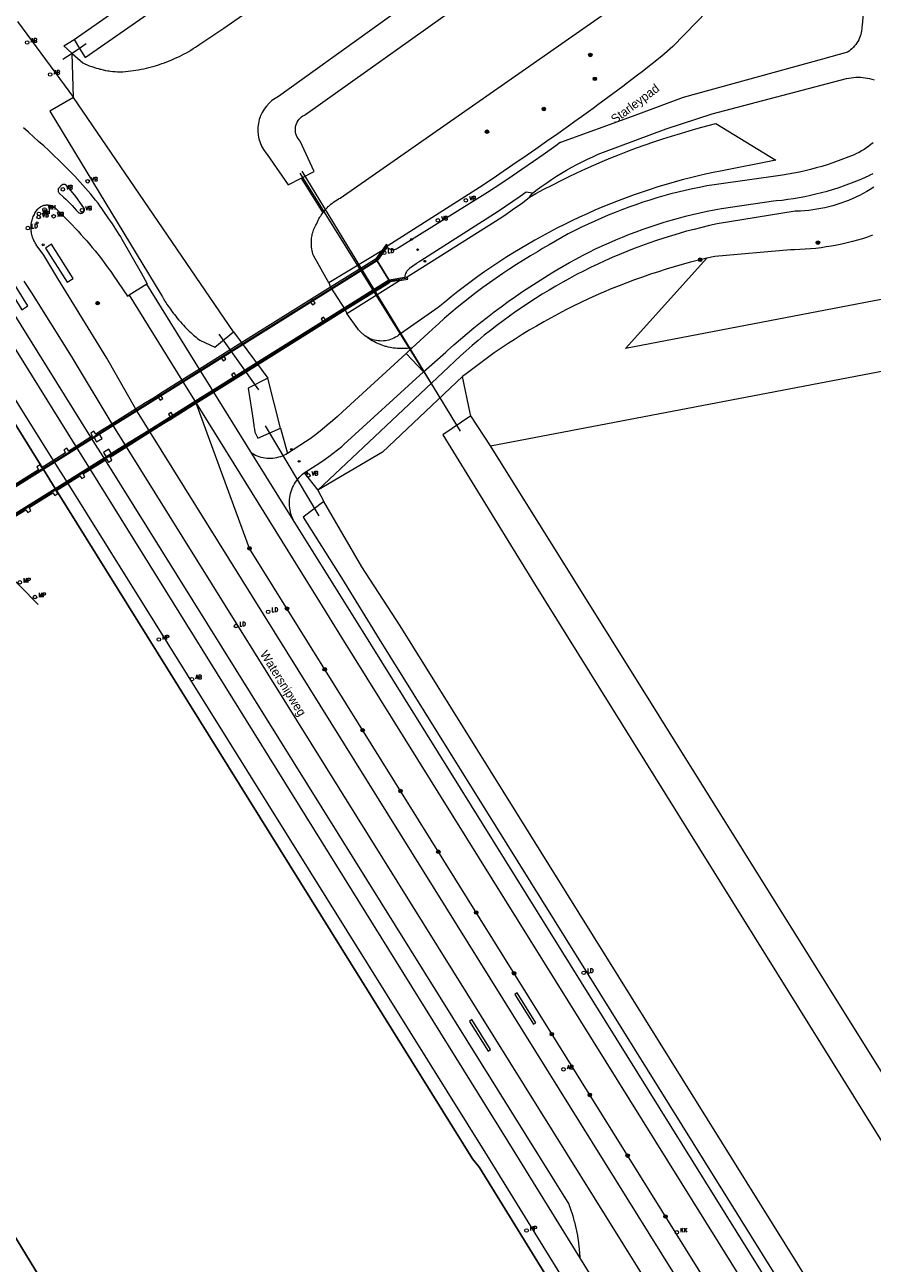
# Model space of a CAD drawing. Header units: metres. Extents: x 138165 to 154469, y 480134 to 494189.
# Tile 215 of 256: x 147337 to 147457, y 485111 to 485287. Entities that reach past the tile are written whole.
import ezdxf

# ---------------------------------------------------------------- set-up
doc = ezdxf.new("R2010")
doc.units = ezdxf.units.M
doc.header["$LTSCALE"] = 0.001
doc.header["$MEASUREMENT"] = 0
for name, color, linetype, lineweight in [('TOP-L-duiker', 7, 'Continuous', 0), ('TOP-L-terrein schutting raster hek leuning', 7, 'Continuous', 0), ('TOP-L-topo objecten punt', 7, 'Continuous', 0), ('TOP-L-topo objecten vlak', 7, 'Continuous', 0), ('TOP-L-water beschoeiing', 7, 'Continuous', 0), ('TOP-L-water remmingwerk', 7, 'Continuous', 0), ('TOP-T-topo huisnummering naamgeving', 7, 'Continuous', 0)]:
    doc.layers.add(name, color=color, linetype=linetype, lineweight=lineweight)
doc.styles.add('Style-INTL_ISO', font='INTL_ISO.shx')
doc.styles.add('Style-STANDARD', font='STANDARD.shx')

# ---------------------------------------------------------------- blocks, each defined once
blk = doc.blocks.new('24')
at = {"layer": 'TOP-L-topo objecten punt', "color": 7, "linetype": 'Continuous', "lineweight": 0}
for radius in [0.025, 0.0182, 0.0115, 0.005]:
    blk.add_circle((0, 0), radius, dxfattribs=at)
blk = doc.blocks.new('121')
at = {"layer": 'TOP-L-topo objecten punt', "color": 7, "linetype": 'Continuous', "lineweight": 0}
blk.add_circle((0, 0), 0.025, dxfattribs=at)
at = {"layer": 'TOP-L-topo objecten punt', "color": 7, "linetype": 'Continuous', "lineweight": 0, "style": 'Style-STANDARD'}
blk.add_text('LD', height=0.06, dxfattribs=at).set_placement((0.0483, 0))
blk = doc.blocks.new('10')
at = {"layer": 'TOP-L-topo objecten punt', "linetype": 'Continuous', "lineweight": 0}
blk.add_circle((0, 0), 0.0125, dxfattribs=at)
blk = doc.blocks.new('17')
at = {"layer": 'TOP-L-topo objecten punt', "color": 7, "linetype": 'Continuous', "lineweight": 0}
blk.add_circle((0, 0), 0.025, dxfattribs=at)
at = {"layer": 'TOP-L-topo objecten punt', "color": 7, "linetype": 'Continuous', "lineweight": 0, "style": 'Style-STANDARD'}
blk.add_text('HP', height=0.06, dxfattribs=at).set_placement((0.0483, 0))
blk = doc.blocks.new('119')
at = {"layer": 'TOP-L-topo objecten punt', "color": 7, "linetype": 'Continuous', "lineweight": 0}
blk.add_circle((0, 0), 0.025, dxfattribs=at)
at = {"layer": 'TOP-L-topo objecten punt', "color": 7, "linetype": 'Continuous', "lineweight": 0, "style": 'Style-STANDARD'}
blk.add_text('KK', height=0.06, dxfattribs=at).set_placement((0.0483, 0))
blk = doc.blocks.new('14')
at = {"layer": 'TOP-L-topo objecten punt', "color": 7, "linetype": 'Continuous', "lineweight": 0}
blk.add_circle((0, 0), 0.025, dxfattribs=at)
at = {"layer": 'TOP-L-topo objecten punt', "color": 7, "linetype": 'Continuous', "lineweight": 0, "style": 'Style-STANDARD'}
blk.add_text('VB', height=0.06, dxfattribs=at).set_placement((0.0483, 0))
blk = doc.blocks.new('302')
at = {"layer": 'TOP-L-topo objecten punt', "color": 7, "linetype": 'Continuous', "lineweight": 0}
blk.add_circle((0, 0), 0.025, dxfattribs=at)
at = {"layer": 'TOP-L-topo objecten punt', "color": 7, "linetype": 'Continuous', "lineweight": 0, "style": 'Style-STANDARD'}
blk.add_text('WH', height=0.06, dxfattribs=at).set_placement((0.0483, 0))
blk = doc.blocks.new('175')
at = {"layer": 'TOP-L-topo objecten punt', "color": 7, "linetype": 'Continuous', "lineweight": 0}
blk.add_circle((0, 0), 0.025, dxfattribs=at)
at = {"layer": 'TOP-L-topo objecten punt', "color": 7, "linetype": 'Continuous', "lineweight": 0, "style": 'Style-STANDARD'}
blk.add_text('SB', height=0.06, dxfattribs=at).set_placement((0.0483, 0))
blk = doc.blocks.new('11')
at = {"layer": 'TOP-L-topo objecten punt', "color": 7, "linetype": 'Continuous', "lineweight": 0}
blk.add_circle((0, 0), 0.025, dxfattribs=at)
at = {"layer": 'TOP-L-topo objecten punt', "color": 7, "linetype": 'Continuous', "lineweight": 0, "style": 'Style-STANDARD'}
blk.add_text('AB', height=0.06, dxfattribs=at).set_placement((0.0483, 0))
blk = doc.blocks.new('12')
at = {"layer": 'TOP-L-topo objecten punt', "color": 7, "linetype": 'Continuous', "lineweight": 0}
blk.add_circle((0, 0), 0.025, dxfattribs=at)
at = {"layer": 'TOP-L-topo objecten punt', "color": 7, "linetype": 'Continuous', "lineweight": 0, "style": 'Style-STANDARD'}
blk.add_text('MP', height=0.06, dxfattribs=at).set_placement((0.0483, 0))

msp = doc.modelspace()

# ---------------------------------------------------------------- linework, layer by layer
at = {"layer": 'TOP-L-duiker', "flags": 128}
for points in [[(147376.09, 485265.69), (147395.12, 485235.19)], [(147398.85, 485229.14), (147376.42, 485265.98)], [(147370.29, 485234.99), (147364.64, 485242.89)], [(147371.17, 485229.87), (147378.76, 485217.12)]]:
    msp.add_lwpolyline(points, dxfattribs=at)
at = {"layer": 'TOP-L-terrein schutting raster hek leuning', "flags": 128}
for points in [[(147345.79, 485284.02), (147344.86, 485283.39), (147343.81, 485282.69), (147342.5, 485281.8)], [(147339.66, 485223.83), (147387.01, 485253.42), (147388.46, 485255.49)], [(147341.51, 485220.85), (147388.86, 485250.46), (147391.39, 485250.85)], [(147339.66, 485223.83), (147250.53, 485168.11), (147248.01, 485167.69)], [(147250.89, 485163.04), (147252.4, 485165.13), (147319.79, 485207.27), (147341.51, 485220.85)]]:
    msp.add_lwpolyline(points, dxfattribs=at)
at = {"layer": 'TOP-L-topo objecten vlak', "flags": 128}
for points in [[(146989.42, 485783.69), (147002.73, 485768.09), (147092.74, 485623.66), (147250.98, 485369.4), (147341.14, 485224.96), (147343.18, 485221.71), (147402.66, 485126.42), (147522.7, 484931.58)], [(146987.81, 485782.74), (147001.15, 485767.26), (147091.51, 485622.98), (147249.65, 485368.41), (147281.43, 485317.36), (147292.03, 485300.34), (147315.8, 485262.16), (147322.87, 485250.8), (147339.57, 485223.97), (147339.66, 485223.83), (147339.74, 485223.7), (147341.42, 485221.01), (147341.51, 485220.85), (147341.6, 485220.72), (147400.58, 485125.98), (147401.57, 485124.74), (147478.45, 485000), (147521.23, 484930.59)], [(147415.8, 485111.98), (147405.63, 485128.44), (147346.41, 485223.72), (147344.38, 485226.98), (147254.57, 485371.47), (147213.83, 485436.86)], [(147503.11, 485366.11), (147500.75, 485368.27), (147373.08, 485276.57), (147372.6, 485276.31), (147372.14, 485275.99), (147371.73, 485275.63), (147371.36, 485275.22), (147371.03, 485274.78), (147370.74, 485274.31), (147370.51, 485273.81), (147370.33, 485273.29), (147370.21, 485272.76), (147370.14, 485272.21), (147370.14, 485271.66), (147370.19, 485271.11), (147370.29, 485270.57), (147370.45, 485270.04), (147370.67, 485269.54), (147370.94, 485269.06), (147371.26, 485268.61), (147371.47, 485268.35), (147374.41, 485264.04), (147376.26, 485264.98)], [(147376.26, 485264.98), (147378.11, 485265.92), (147376.14, 485270.23), (147375.98, 485270.41), (147375.84, 485270.61), (147375.71, 485270.82), (147375.62, 485271.04), (147375.54, 485271.27), (147375.49, 485271.51), (147375.46, 485271.75), (147375.46, 485272), (147375.49, 485272.24), (147375.54, 485272.48), (147375.61, 485272.71), (147375.71, 485272.93), (147375.83, 485273.15), (147375.98, 485273.34), (147376.14, 485273.52), (147376.32, 485273.69), (147376.52, 485273.83), (147376.73, 485273.95), (147376.91, 485274.04), (147503.32, 485363.98)], [(147343.81, 485282.69), (147345.31, 485281.34), (147345.63, 485281.19), (147345.94, 485281.06), (147346.24, 485280.94), (147346.58, 485280.81), (147346.89, 485280.71), (147347.21, 485280.61), (147347.53, 485280.52), (147347.72, 485280.47), (147347.88, 485280.43), (147348.2, 485280.35), (147348.39, 485280.31), (147348.55, 485280.28), (147348.88, 485280.22), (147349.04, 485280.2), (147349.24, 485280.17), (147349.56, 485280.13), (147349.89, 485280.1), (147350.25, 485280.07), (147350.58, 485280.05), (147350.99, 485280.08), (147351.36, 485280.11), (147351.74, 485280.15), (147352.11, 485280.19), (147352.49, 485280.24), (147352.86, 485280.3), (147353.23, 485280.36), (147353.6, 485280.43), (147353.97, 485280.51), (147354.33, 485280.59), (147354.7, 485280.68), (147355.06, 485280.77), (147355.42, 485280.88), (147355.79, 485280.98), (147356.18, 485281.11), (147356.54, 485281.23), (147356.89, 485281.36), (147357.24, 485281.49), (147357.59, 485281.63), (147357.94, 485281.77), (147358.32, 485281.94), (147358.67, 485282.1), (147359.01, 485282.26), (147359.34, 485282.43), (147359.67, 485282.6), (147360, 485282.78), (147360.33, 485282.97), (147360.65, 485283.16), (147360.97, 485283.36), (147361.29, 485283.56), (147361.6, 485283.77), (147361.91, 485283.98), (147365.3, 485286.26), (147408.42, 485316.33)], [(147379.35, 485260.09), (147379.39, 485260.15), (147379.47, 485260.25), (147379.55, 485260.34), (147379.62, 485260.43), (147379.78, 485260.62), (147379.95, 485260.79), (147380.12, 485260.96), (147380.21, 485261.05), (147380.3, 485261.13), (147380.48, 485261.29), (147380.67, 485261.44), (147380.76, 485261.52), (147380.86, 485261.59), (147381.06, 485261.73), (147381.16, 485261.79), (147381.36, 485261.93), (147381.57, 485262.05), (147381.67, 485262.11), (147381.79, 485262.17), (147426.37, 485293.31), (147449.89, 485314.34)], [(147445.21, 485300.45), (147428.98, 485283.67), (147427.39, 485282.27), (147426.02, 485281.19), (147424.64, 485280.12), (147423.94, 485279.58), (147422.55, 485278.52), (147421.86, 485277.99), (147421.16, 485277.46), (147419.76, 485276.41), (147418.35, 485275.37), (147417.65, 485274.85), (147416.01, 485273.67), (147415.09, 485273.02), (147414.17, 485272.37), (147412.32, 485271.06), (147411.39, 485270.41), (147409.54, 485269.12), (147407.68, 485267.84), (147406.75, 485267.2), (147405.82, 485266.56), (147404.89, 485265.92), (147403.95, 485265.29), (147402.08, 485264.02), (147388.55, 485255.4)], [(147344.08, 485284.65), (147363.49, 485298.21)], [(147344.08, 485284.65), (147344.86, 485283.39), (147345.66, 485282.1), (147365.51, 485295.96)], [(147456.12, 485290.85), (147455.79, 485286.62), (147455.78, 485286.43), (147455.76, 485286.16), (147455.72, 485285.9), (147455.67, 485285.64), (147455.61, 485285.38), (147455.52, 485285.12), (147455.42, 485284.87), (147455.31, 485284.63), (147455.18, 485284.39), (147455.04, 485284.16), (147454.89, 485283.95), (147454.72, 485283.74), (147454.54, 485283.54), (147454.35, 485283.35), (147454.15, 485283.17), (147453.94, 485283.01), (147453.72, 485282.86), (147453.71, 485282.85), (147450.16, 485281.87), (147430.45, 485276.41), (147426.52, 485274.98), (147423.18, 485273.76), (147413.03, 485270.05), (147413.01, 485270.04), (147412.36, 485269.57), (147410.59, 485268.32), (147409.22, 485267.36), (147407.57, 485266.22), (147406.18, 485265.28), (147404.73, 485264.3), (147402.7, 485262.95), (147390.18, 485255.19), (147390.08, 485255.11), (147389.93, 485255.01), (147389.78, 485254.93), (147389.62, 485254.87), (147389.45, 485254.83), (147389.28, 485254.8), (147389.13, 485254.83), (147388.95, 485254.89), (147388.76, 485254.97), (147388.59, 485255.07), (147388.43, 485255.19)], [(147336.05, 485287.2), (147343.98, 485276.43)], [(147310.81, 485285.43), (147346.43, 485228.27), (147348.47, 485225.01), (147414.2, 485119.54), (147414.27, 485119.34), (147414.35, 485119.13), (147414.5, 485118.72), (147414.64, 485118.3), (147414.77, 485117.88), (147414.83, 485117.67), (147414.95, 485117.25), (147415.01, 485117.04), (147415.06, 485116.83), (147415.17, 485116.4), (147415.26, 485115.97), (147415.31, 485115.76), (147415.35, 485115.54), (147415.43, 485115.11), (147415.5, 485114.68), (147415.54, 485114.46), (147415.6, 485114.02), (147415.65, 485113.59), (147415.7, 485113.15), (147415.8, 485111.98)], [(147343.81, 485282.69), (147342.64, 485283.75), (147344.08, 485284.65)], [(147343.98, 485276.43), (147343.81, 485282.69)], [(147532.1, 485281.72), (147534.44, 485262.34), (147422.24, 485240.85), (147433.76, 485253.64)], [(147409.07, 485262.88), (147409.73, 485263.39), (147410.41, 485263.88), (147411.09, 485264.35), (147411.78, 485264.82), (147412.48, 485265.27), (147413.19, 485265.71), (147413.9, 485266.13), (147414.63, 485266.54), (147415.36, 485266.94), (147416.1, 485267.32), (147416.85, 485267.68), (147417.6, 485268.04), (147418.36, 485268.38), (147419.12, 485268.7), (147428.02, 485271.99), (147434.56, 485274.1), (147453.59, 485279.11), (147453.92, 485279.18), (147454.24, 485279.24), (147454.57, 485279.28), (147454.89, 485279.3), (147455.23, 485279.31), (147455.55, 485279.3), (147455.88, 485279.28), (147456.21, 485279.24), (147456.54, 485279.19), (147456.86, 485279.12), (147457.18, 485279.03), (147457.49, 485278.93)], [(147343.98, 485276.43), (147340.63, 485274.51), (147356.39, 485248.53), (147356.6, 485248.16), (147356.75, 485247.9), (147356.96, 485247.57), (147357.09, 485247.36), (147357.29, 485247.04), (147357.46, 485246.79), (147357.73, 485246.42), (147357.89, 485246.19), (147358.13, 485245.86), (147358.3, 485245.65), (147358.49, 485245.42), (147358.65, 485245.22), (147358.94, 485244.88), (147359.15, 485244.63), (147359.4, 485244.36), (147359.59, 485244.15), (147359.8, 485243.93), (147359.9, 485243.83), (147360.18, 485243.54), (147360.41, 485243.33), (147360.62, 485243.13), (147360.78, 485242.98), (147361.03, 485242.76), (147361.22, 485242.6), (147361.37, 485242.46), (147361.58, 485242.29), (147361.89, 485242.04), (147364.02, 485241.04), (147366.68, 485243.2)], [(147366.68, 485243.2), (147343.98, 485276.43)], [(147354.4, 485249.97), (147354.5, 485249.99), (147353.64, 485251.52), (147350.91, 485256.28), (147350.69, 485256.66), (147350.47, 485257.03), (147350.24, 485257.41), (147350.01, 485257.78), (147349.77, 485258.15), (147349.53, 485258.51), (147349.28, 485258.87), (147349.02, 485259.23), (147347.49, 485261.43), (147347.14, 485261.87), (147346.79, 485262.31), (147346.44, 485262.74), (147346.08, 485263.17), (147345.71, 485263.6), (147345.34, 485264.02), (147344.97, 485264.43), (147344.59, 485264.85), (147344.21, 485265.26), (147343.82, 485265.66), (147343.42, 485266.06), (147343.03, 485266.46), (147342.63, 485266.85), (147341.9, 485267.57), (147341.2, 485268.23), (147340.49, 485268.9), (147339.78, 485269.56), (147339.06, 485270.21), (147338.34, 485270.86), (147337.62, 485271.51), (147336.89, 485272.15)], [(147408.64, 485262.31), (147409.54, 485262.8), (147410.69, 485263.42), (147411.85, 485264.02), (147413.02, 485264.61), (147414.19, 485265.19), (147415.37, 485265.75), (147416.56, 485266.3), (147417.76, 485266.84), (147418.96, 485267.35), (147420.16, 485267.86), (147421.38, 485268.35), (147422.6, 485268.82), (147423.82, 485269.28), (147425.05, 485269.72), (147426.29, 485270.15), (147427.53, 485270.57), (147428.77, 485270.97), (147430.03, 485271.35), (147431.28, 485271.72), (147432.54, 485272.07), (147433.8, 485272.41), (147435.07, 485272.73), (147443.56, 485267.56), (147435.47, 485265.95), (147434.94, 485265.84), (147433.78, 485265.59), (147432.61, 485265.32), (147431.46, 485265.04), (147430.3, 485264.74), (147429.15, 485264.42), (147428.01, 485264.09), (147426.86, 485263.75), (147425.73, 485263.39), (147424.6, 485263.01), (147423.47, 485262.62), (147422.35, 485262.21), (147421.23, 485261.79), (147420.12, 485261.36), (147419.02, 485260.91), (147417.92, 485260.44), (147416.83, 485259.96), (147415.74, 485259.47), (147414.66, 485258.96), (147413.59, 485258.43), (147412.53, 485257.89), (147411.47, 485257.34), (147410.42, 485256.78), (147409.38, 485256.19), (147408.35, 485255.6), (147407.32, 485254.99), (147406.3, 485254.37), (147405.29, 485253.73), (147404.29, 485253.08), (147403.3, 485252.42), (147402.32, 485251.75), (147401.34, 485251.06), (147400.38, 485250.35), (147399.42, 485249.64), (147398.48, 485248.91), (147397.55, 485248.17), (147396.62, 485247.42), (147395.7, 485246.66), (147390.34, 485242.93), (147390.28, 485242.87), (147390.08, 485242.72), (147389.87, 485242.57), (147389.65, 485242.44), (147389.42, 485242.32), (147389.19, 485242.22), (147388.95, 485242.13), (147388.71, 485242.05), (147388.46, 485241.99), (147388.21, 485241.95), (147387.95, 485241.92), (147387.7, 485241.91), (147387.44, 485241.92), (147387.19, 485241.94), (147386.94, 485241.98), (147386.69, 485242.03), (147386.44, 485242.1), (147386.2, 485242.18), (147385.97, 485242.28), (147385.74, 485242.39), (147385.52, 485242.52), (147385.26, 485242.7)], [(147457.35, 485270.02), (147457.05, 485269.76), (147456.73, 485269.51), (147456.4, 485269.28), (147456.07, 485269.05), (147455.73, 485268.85), (147455.38, 485268.65), (147455.02, 485268.47), (147454.65, 485268.31), (147454.28, 485268.16), (147453.92, 485268.03), (147453.16, 485267.72), (147452.4, 485267.44), (147451.63, 485267.17), (147450.86, 485266.91), (147450.08, 485266.67), (147449.29, 485266.44), (147448.5, 485266.23), (147447.71, 485266.04), (147446.92, 485265.86), (147446.12, 485265.7), (147445.32, 485265.55), (147444.52, 485265.42), (147434.8, 485264.07), (147433.78, 485263.89), (147432.75, 485263.69), (147431.73, 485263.48), (147430.71, 485263.26), (147429.7, 485263.02), (147428.69, 485262.76), (147427.68, 485262.48), (147426.68, 485262.2), (147425.68, 485261.89), (147424.69, 485261.58), (147423.7, 485261.24), (147422.71, 485260.89), (147421.74, 485260.53), (147420.77, 485260.15), (147419.8, 485259.76), (147418.84, 485259.35), (147417.89, 485258.92), (147416.94, 485258.49), (147416, 485258.03), (147415.07, 485257.57), (147414.14, 485257.09), (147413.22, 485256.59), (147412.31, 485256.08), (147411.41, 485255.56), (147410.51, 485255.02), (147409.78, 485254.57), (147408.78, 485253.98), (147407.79, 485253.38), (147406.81, 485252.77), (147405.84, 485252.14), (147404.87, 485251.5), (147403.92, 485250.84), (147402.97, 485250.17), (147402.03, 485249.49), (147401.1, 485248.8), (147400.18, 485248.09), (147399.27, 485247.37), (147398.38, 485246.64), (147397.49, 485245.9), (147396.61, 485245.14), (147395.74, 485244.37), (147394.88, 485243.59), (147394.3, 485243.04), (147392.01, 485240.95)], [(147393.6, 485237.53), (147396.79, 485240.35), (147397.01, 485240.56), (147397.93, 485241.38), (147398.86, 485242.19), (147399.8, 485242.99), (147400.74, 485243.77), (147401.7, 485244.54), (147402.67, 485245.3), (147403.65, 485246.05), (147404.64, 485246.78), (147405.64, 485247.51), (147406.64, 485248.21), (147407.66, 485248.91), (147408.68, 485249.59), (147409.72, 485250.26), (147410.76, 485250.91), (147411.81, 485251.56), (147412.51, 485251.98), (147413.41, 485252.51), (147414.31, 485253.03), (147415.23, 485253.53), (147416.15, 485254.02), (147417.08, 485254.49), (147418.02, 485254.96), (147418.96, 485255.4), (147419.92, 485255.83), (147420.87, 485256.25), (147421.84, 485256.65), (147422.81, 485257.04), (147423.78, 485257.41), (147424.76, 485257.77), (147425.75, 485258.11), (147426.74, 485258.44), (147427.74, 485258.75), (147428.74, 485259.05), (147429.75, 485259.33), (147430.76, 485259.59), (147431.77, 485259.84), (147432.79, 485260.08), (147433.81, 485260.3), (147434.83, 485260.5), (147435.86, 485260.69), (147443.24, 485261.77), (147443.65, 485261.81), (147444.46, 485261.9), (147445.27, 485262), (147446.07, 485262.12), (147446.87, 485262.26), (147447.67, 485262.41), (147448.46, 485262.58), (147449.25, 485262.76), (147450.04, 485262.96), (147450.83, 485263.17), (147451.6, 485263.4), (147452.38, 485263.65), (147453.15, 485263.91), (147453.91, 485264.18), (147454.67, 485264.47), (147455.42, 485264.78), (147456.17, 485265.1), (147456.91, 485265.44), (147456.94, 485265.45), (147457.35, 485265.65)], [(147343.01, 485263.98), (147342.96, 485264.02), (147342.91, 485264.05), (147342.86, 485264.07), (147342.81, 485264.09), (147342.75, 485264.11), (147342.69, 485264.11), (147342.63, 485264.11), (147342.58, 485264.11), (147342.52, 485264.09), (147342.46, 485264.08), (147342.41, 485264.05), (147342.36, 485264.02), (147342.32, 485263.99), (147341.92, 485263.59), (147341.88, 485263.54), (147341.85, 485263.48), (147341.83, 485263.42), (147341.82, 485263.36), (147341.81, 485263.3), (147341.81, 485263.24), (147341.81, 485263.17), (147341.83, 485263.11), (147341.85, 485263.05), (147341.88, 485263), (147341.91, 485262.94), (147341.95, 485262.89), (147342.6, 485262.32), (147342.91, 485262.03), (147343.21, 485261.72), (147343.52, 485261.42), (147343.82, 485261.11), (147344.11, 485260.8), (147344.4, 485260.48), (147344.68, 485260.16), (147344.73, 485260.12), (147344.77, 485260.09), (147344.82, 485260.06), (147344.88, 485260.04), (147344.93, 485260.02), (147344.99, 485260.01), (147345.05, 485260.01), (147345.11, 485260.02), (147345.16, 485260.03), (147345.22, 485260.04), (147345.27, 485260.06), (147345.32, 485260.09), (147345.37, 485260.12), (147345.41, 485260.16), (147345.45, 485260.21), (147345.48, 485260.26), (147345.51, 485260.31), (147345.53, 485260.36), (147345.55, 485260.42), (147345.56, 485260.47), (147345.56, 485260.53), (147345.56, 485260.59), (147345.55, 485260.65), (147345.53, 485260.71), (147345.51, 485260.76), (147345.48, 485260.81), (147344.31, 485262.4), (147343.68, 485263.2), (147343.01, 485263.98)], [(147376.26, 485264.98), (147379.35, 485260.09)], [(147457.45, 485263.72), (147456.96, 485263.41), (147456.46, 485263.11), (147455.95, 485262.83), (147455.44, 485262.56), (147454.91, 485262.31), (147454.38, 485262.07), (147453.85, 485261.84), (147453.31, 485261.63), (147452.76, 485261.44), (147452.21, 485261.26), (147451.65, 485261.09), (147451.09, 485260.94), (147450.52, 485260.81), (147449.95, 485260.69), (147449.38, 485260.59), (147448.81, 485260.5), (147448.23, 485260.43), (147447.65, 485260.38), (147447.07, 485260.34), (147446.49, 485260.31), (147446.32, 485260.31), (147435.27, 485258.52), (147434.17, 485258.28), (147433.08, 485258.02), (147432, 485257.74), (147430.92, 485257.46), (147429.84, 485257.15), (147428.77, 485256.83), (147427.7, 485256.5), (147426.63, 485256.15), (147425.57, 485255.78), (147424.52, 485255.4), (147423.47, 485255.01), (147422.43, 485254.6), (147421.39, 485254.17), (147420.36, 485253.73), (147419.34, 485253.28), (147418.32, 485252.81), (147417.31, 485252.33), (147416.31, 485251.83), (147415.32, 485251.32), (147414.33, 485250.79), (147413.35, 485250.25), (147412.37, 485249.7), (147411.41, 485249.13), (147410.45, 485248.55), (147409.5, 485247.95), (147408.56, 485247.34), (147407.63, 485246.72), (147406.71, 485246.09), (147405.8, 485245.44), (147404.89, 485244.78), (147404, 485244.1), (147403.11, 485243.41), (147402.24, 485242.72), (147401.37, 485242), (147400.52, 485241.28), (147399.68, 485240.54), (147398.84, 485239.79), (147398.02, 485239.03), (147397.21, 485238.27), (147378.66, 485220.75)], [(147409.07, 485262.88), (147408.15, 485262.99), (147407.3, 485262.4), (147404.2, 485260.29), (147393.23, 485253.3), (147392.99, 485253.14), (147392.69, 485252.94), (147392.57, 485252.86), (147392.11, 485252.53), (147391.62, 485252.18), (147391.49, 485252.06), (147391.36, 485251.93), (147391.25, 485251.79), (147391.21, 485251.73), (147391.18, 485251.67), (147391.16, 485251.64), (147391.08, 485251.47), (147391.02, 485251.3), (147390.99, 485251.19), (147390.97, 485251.13), (147390.95, 485250.95)], [(147391.29, 485250.99), (147404.74, 485259.45), (147405.47, 485259.97), (147406.2, 485260.49), (147407.65, 485261.52), (147408.64, 485262.31)], [(147408.64, 485262.31), (147409.07, 485262.88)], [(147483.64, 485022.2), (147354.85, 485229), (147352.82, 485232.26), (147348.73, 485239.46), (147341.77, 485250.78), (147339.79, 485254.07), (147338.73, 485255.56), (147338.64, 485255.7), (147338.55, 485255.85), (147338.46, 485256), (147338.38, 485256.16), (147338.31, 485256.32), (147338.25, 485256.48), (147338.19, 485256.65), (147338.14, 485256.81), (147338.09, 485256.98), (147338.06, 485257.15), (147338.03, 485257.33), (147338, 485257.5), (147337.99, 485257.67), (147337.98, 485257.85), (147337.98, 485258.02), (147337.99, 485258.2), (147338, 485258.37), (147338.02, 485258.54), (147338.05, 485258.71), (147338.09, 485258.89), (147338.13, 485259.06), (147338.18, 485259.22), (147338.24, 485259.39), (147338.3, 485259.55), (147338.37, 485259.71), (147338.45, 485259.86), (147338.53, 485260.02), (147338.62, 485260.17), (147338.72, 485260.31), (147338.88, 485260.54), (147338.95, 485260.63), (147339.03, 485260.71), (147339.12, 485260.78), (147339.2, 485260.86), (147339.3, 485260.92), (147339.39, 485260.98), (147339.49, 485261.03), (147339.6, 485261.08), (147339.7, 485261.12), (147339.81, 485261.15), (147339.92, 485261.18), (147340.04, 485261.19), (147340.15, 485261.21), (147340.26, 485261.21), (147340.37, 485261.2), (147340.49, 485261.19), (147340.6, 485261.17), (147340.71, 485261.15), (147340.82, 485261.11), (147340.92, 485261.08), (147341.03, 485261.03), (147341.13, 485260.98), (147341.22, 485260.92), (147341.32, 485260.85), (147341.4, 485260.78), (147341.49, 485260.7), (147343.37, 485258.8), (147343.8, 485258.36), (147344.22, 485257.92), (147344.64, 485257.47), (147345.05, 485257.02), (147345.46, 485256.56), (147345.87, 485256.1), (147346.27, 485255.64), (147346.66, 485255.17), (147347.05, 485254.69), (147347.43, 485254.21), (147347.81, 485253.73), (147348.19, 485253.25), (147348.56, 485252.76), (147348.92, 485252.26), (147349.28, 485251.77), (147349.63, 485251.26), (147351.68, 485248.29), (147351.82, 485248.37), (147351.87, 485248.4)], [(147380.18, 485250.14), (147378.02, 485254.04), (147377.95, 485254.24), (147377.92, 485254.34), (147377.87, 485254.53), (147377.85, 485254.64), (147377.83, 485254.74), (147377.79, 485254.94), (147377.77, 485255.04), (147377.76, 485255.14), (147377.75, 485255.25), (147377.74, 485255.35), (147377.72, 485255.56), (147377.72, 485255.66), (147377.72, 485255.86), (147377.72, 485256.07), (147377.73, 485256.17), (147377.74, 485256.28), (147377.76, 485256.48), (147377.79, 485256.69), (147377.83, 485256.89), (147377.85, 485256.99), (147377.9, 485257.19), (147377.92, 485257.29), (147377.99, 485257.49), (147378.02, 485257.59), (147378.09, 485257.78), (147378.13, 485257.88), (147378.21, 485258.07), (147378.3, 485258.25), (147378.35, 485258.34), (147378.43, 485258.48), (147378.48, 485258.59), (147378.58, 485258.81), (147378.63, 485258.92), (147378.68, 485259.03), (147378.74, 485259.14), (147378.8, 485259.24), (147378.92, 485259.45), (147378.98, 485259.56), (147379.05, 485259.66), (147379.11, 485259.76), (147379.25, 485259.96), (147379.35, 485260.09)], [(147457.29, 485256.9), (147456.58, 485256.65), (147455.86, 485256.42), (147455.13, 485256.21), (147454.41, 485256.01), (147453.67, 485255.82), (147452.94, 485255.65), (147452.2, 485255.5), (147451.46, 485255.36), (147450.71, 485255.24), (147449.97, 485255.14), (147449.22, 485255.05), (147448.47, 485254.98), (147447.72, 485254.92), (147446.96, 485254.88), (147446.21, 485254.85), (147445.65, 485254.84), (147434.91, 485253.9), (147433.76, 485253.64)], [(147340.02, 485255.07), (147343.1, 485250.27), (147343.94, 485250.77), (147340.87, 485255.63), (147340.02, 485255.07)], [(147387.72, 485254.71), (147380.18, 485250.14)], [(147387.05, 485253.28), (147386.89, 485253.54), (147387.72, 485254.71)], [(147388.43, 485255.19), (147387.07, 485253.29), (147387.05, 485253.28)], [(147388.55, 485255.4), (147388.32, 485255.58), (147387.72, 485254.71)], [(147388.43, 485255.19), (147388.55, 485255.4)], [(147387.05, 485253.28), (147386.89, 485253.54), (147380.43, 485249.53), (147367.35, 485241.35), (147361.88, 485237.93), (147359.36, 485236.35), (147356.34, 485234.47), (147355.32, 485233.83), (147354.23, 485233.15), (147348.8, 485229.75), (147347.89, 485229.18), (147347.15, 485228.72), (147346.9, 485229.12), (147346.44, 485228.83), (147346.67, 485228.42), (147343.33, 485226.32), (147343.07, 485226.72), (147342.64, 485226.47), (147342.86, 485226.04), (147339.57, 485223.97), (147339.66, 485223.83), (147339.74, 485223.7)], [(147341.6, 485220.72), (147344.9, 485222.78), (147345.17, 485222.4), (147345.6, 485222.67), (147345.36, 485223.06), (147348.73, 485225.17), (147348.98, 485224.74), (147349.45, 485225.02), (147349.19, 485225.46), (147349.95, 485225.93), (147350.71, 485226.41), (147356.16, 485229.82), (147357.23, 485230.49), (147357.81, 485230.85), (147361.38, 485233.09), (147363.91, 485234.67), (147369.2, 485237.98), (147382.53, 485246.31), (147388.43, 485249.99), (147388.9, 485250.29), (147388.72, 485250.58), (147387.05, 485253.28), (147386.89, 485253.54), (147380.43, 485249.53), (147367.35, 485241.35), (147361.88, 485237.93), (147359.36, 485236.35), (147356.34, 485234.47), (147355.32, 485233.83), (147354.23, 485233.15), (147348.8, 485229.75), (147347.89, 485229.18), (147347.15, 485228.72), (147346.9, 485229.12), (147346.44, 485228.83), (147346.67, 485228.42), (147343.33, 485226.32), (147343.07, 485226.72), (147342.64, 485226.47), (147342.86, 485226.04), (147339.57, 485223.97)], [(147387.05, 485253.28), (147362.06, 485237.65), (147359.53, 485236.07), (147352.99, 485231.98), (147349.61, 485229.87), (147339.74, 485223.7)], [(147387.05, 485253.28), (147388.72, 485250.58)], [(147388.72, 485250.58), (147387.05, 485253.28)], [(147433.76, 485253.64), (147432.6, 485253.36), (147431.46, 485253.07), (147430.31, 485252.76), (147429.17, 485252.43), (147428.04, 485252.09), (147426.91, 485251.74), (147425.79, 485251.37), (147424.67, 485250.98), (147423.55, 485250.58), (147422.44, 485250.17), (147421.34, 485249.74), (147420.24, 485249.29), (147419.15, 485248.83), (147418.07, 485248.36), (147416.99, 485247.87), (147415.92, 485247.36), (147414.85, 485246.85), (147413.8, 485246.31), (147412.74, 485245.77), (147411.7, 485245.21), (147410.67, 485244.63), (147409.64, 485244.04), (147408.62, 485243.44), (147407.61, 485242.82), (147406.61, 485242.19), (147405.61, 485241.55), (147404.63, 485240.89), (147403.65, 485240.22), (147402.68, 485239.54), (147401.73, 485238.84), (147400.78, 485238.13), (147399.84, 485237.41), (147399.15, 485236.86)], [(147336.7, 485246.34), (147337.55, 485246.88), (147334.62, 485251.61), (147333.77, 485251.09), (147336.7, 485246.34)], [(147915.36, 484325.36), (147860.91, 484387.69), (147830.98, 484435.42), (147803.12, 484479.25), (147670.02, 484689.15), (147521.23, 484930.59), (147478.45, 485000), (147401.57, 485124.74), (147400.58, 485125.98), (147341.6, 485220.72), (147341.51, 485220.85), (147341.42, 485221.01), (147339.74, 485223.7), (147339.66, 485223.83), (147339.57, 485223.97), (147322.87, 485250.8)], [(147336.97, 485250.38), (147338.04, 485248.74), (147343.68, 485239.74), (147349.44, 485230.15), (147351.47, 485226.89), (147480.32, 485020.14)], [(147341.42, 485221.01), (147341.51, 485220.85), (147341.6, 485220.72), (147344.9, 485222.78), (147345.17, 485222.4), (147345.6, 485222.67), (147345.36, 485223.06), (147348.73, 485225.17), (147348.98, 485224.74), (147349.45, 485225.02), (147349.19, 485225.46), (147349.95, 485225.93), (147350.71, 485226.41), (147356.16, 485229.82), (147357.23, 485230.49), (147357.81, 485230.85), (147361.38, 485233.09), (147363.91, 485234.67), (147369.2, 485237.98), (147382.53, 485246.31), (147388.43, 485249.99), (147388.9, 485250.29), (147388.72, 485250.58)], [(147341.42, 485221.01), (147351.29, 485227.18), (147354.67, 485229.29), (147361.2, 485233.38), (147363.73, 485234.96), (147388.72, 485250.58)], [(147354.4, 485249.97), (147354.39, 485249.96), (147351.87, 485248.4)], [(147369.28, 485225.97), (147363.91, 485234.67), (147361.88, 485237.93), (147354.4, 485249.97)], [(147380.18, 485250.14), (147380.43, 485249.53), (147382.53, 485246.31), (147382.75, 485245.81)], [(147382.75, 485245.81), (147390.2, 485250.49)], [(147388.72, 485250.58), (147388.75, 485250.6), (147390.95, 485250.95)], [(147390.2, 485250.49), (147388.9, 485250.29), (147388.72, 485250.58)], [(147390.2, 485250.49), (147391.38, 485250.7), (147391.29, 485250.99)], [(147390.95, 485250.95), (147391.29, 485250.99)], [(147351.87, 485248.4), (147359.36, 485236.35), (147361.38, 485233.09)], [(147378.25, 485247.27), (147377.95, 485247.73), (147377.57, 485247.48), (147377.87, 485247.02), (147378.25, 485247.27)], [(147385.26, 485242.7), (147385.16, 485242.78), (147385.06, 485242.86), (147384.96, 485242.95), (147384.77, 485243.12), (147384.59, 485243.31), (147384.41, 485243.49), (147384.29, 485243.62), (147382.75, 485245.81)], [(147379.46, 485245.31), (147379.09, 485245.06), (147379.4, 485244.6), (147379.77, 485244.85), (147379.46, 485245.31)], [(147366.68, 485243.2), (147371.53, 485236.65)], [(147392.01, 485240.95), (147391.45, 485240.88), (147391.45, 485240.88), (147391.32, 485240.86), (147391.06, 485240.84), (147390.8, 485240.83), (147390.54, 485240.83), (147390.41, 485240.83), (147390.15, 485240.84), (147390.02, 485240.85), (147389.89, 485240.85), (147389.64, 485240.88), (147389.51, 485240.89), (147389.38, 485240.91), (147389.12, 485240.95), (147388.87, 485241), (147388.61, 485241.06), (147388.36, 485241.12), (147388.24, 485241.15), (147388.11, 485241.19), (147387.86, 485241.27), (147387.62, 485241.36), (147387.5, 485241.4), (147387.26, 485241.5), (147387.02, 485241.6), (147386.9, 485241.66), (147386.67, 485241.78), (147386.56, 485241.84), (147386.33, 485241.96), (147386.11, 485242.1), (147386, 485242.17), (147385.78, 485242.31), (147385.68, 485242.39), (147385.47, 485242.54), (147385.36, 485242.62), (147385.26, 485242.7)], [(147403.13, 485227.04), (147489.02, 485243.46)], [(147392.01, 485240.95), (147391.14, 485240.15)], [(147365.29, 485239.82), (147364.91, 485239.58), (147365.2, 485239.11), (147365.58, 485239.36), (147365.29, 485239.82)], [(147391.14, 485240.15), (147382.14, 485231.88), (147381.43, 485231.23), (147380.71, 485230.6), (147379.98, 485229.97), (147379.24, 485229.36), (147378.49, 485228.76), (147377.73, 485228.17), (147377.7, 485228.15), (147374.34, 485225.98)], [(147391.14, 485240.15), (147393.6, 485237.53)], [(147366.42, 485237.14), (147366.72, 485236.68), (147367.1, 485236.92), (147366.8, 485237.39), (147366.42, 485237.14)], [(147376.68, 485223.21), (147376.82, 485223.32), (147378.92, 485224.63), (147379.55, 485225.07), (147380.18, 485225.52), (147380.8, 485225.99), (147381.42, 485226.47), (147382.02, 485226.96), (147382.34, 485227.23), (147393.6, 485237.53)], [(147371.53, 485236.65), (147368.75, 485235.22), (147369.48, 485230.67), (147369.52, 485230.25), (147369.55, 485230.01), (147369.58, 485229.79), (147369.64, 485229.41), (147369.72, 485229.01), (147370.11, 485228.14), (147373.34, 485229.58)], [(147373.34, 485229.58), (147371.53, 485236.65)], [(147399.15, 485236.86), (147387.82, 485226.16), (147378.66, 485220.75)], [(147400.32, 485231.32), (147400.24, 485231.66), (147399.15, 485236.86)], [(147356.27, 485233.53), (147356.65, 485233.78), (147356.35, 485234.23), (147355.97, 485233.99), (147356.27, 485233.53)], [(147357.77, 485231.07), (147358.15, 485231.31), (147357.85, 485231.77), (147357.47, 485231.53), (147357.77, 485231.07)], [(147555.29, 484915.21), (147538, 484941.94), (147524.91, 484962.18), (147501.3, 485000), (147368.95, 485212.52), (147361.38, 485233.09)], [(147361.38, 485233.09), (147378.86, 485204.95), (147382.01, 485199.9), (147534.98, 484954.26), (147538.13, 484949.22), (147541.27, 484944.17), (147675, 484729.47)], [(147400.32, 485231.32), (147396.34, 485228.61), (147409.35, 485207.51), (147538.55, 485000), (147556.71, 484971.28), (147558.69, 484972.42)], [(147403.13, 485227.04), (147400.32, 485231.32)], [(147347.26, 485227.64), (147348.06, 485228.11), (147347.64, 485228.77), (147346.9, 485228.31), (147347.26, 485227.64)], [(147373.34, 485229.58), (147374.34, 485225.98)], [(147349.45, 485225.88), (147349.03, 485226.56), (147348.26, 485226.09), (147348.68, 485225.41), (147349.45, 485225.88)], [(147522.44, 485036.07), (147403.13, 485227.04)], [(147374.34, 485225.98), (147374.1, 485225.84), (147373.85, 485225.71), (147373.59, 485225.6), (147373.33, 485225.51), (147373.07, 485225.43), (147372.8, 485225.36), (147372.52, 485225.31), (147372.25, 485225.28), (147371.97, 485225.26), (147371.69, 485225.26), (147371.42, 485225.27), (147371.14, 485225.3), (147370.87, 485225.35), (147370.6, 485225.41), (147370.33, 485225.49), (147370.07, 485225.58), (147369.81, 485225.69), (147369.56, 485225.81), (147369.32, 485225.95), (147369.28, 485225.97)], [(147375.15, 485216.57), (147369.28, 485225.97)], [(147339.74, 485223.7), (147333.45, 485219.77), (147330.2, 485217.74), (147318.08, 485210.15), (147299.09, 485198.28), (147295.85, 485196.26), (147251.1, 485168.28)], [(147339.57, 485223.97), (147339.52, 485223.94), (147339.26, 485224.35), (147338.8, 485224.07), (147339.03, 485223.65), (147335.71, 485221.56)], [(147339.74, 485223.7), (147339.66, 485223.83), (147339.57, 485223.97)], [(147339.74, 485223.7), (147341.42, 485221.01)], [(147341.42, 485221.01), (147339.74, 485223.7)], [(147375.15, 485216.57), (147375.03, 485216.84), (147374.92, 485217.12), (147374.83, 485217.4), (147374.76, 485217.68), (147374.7, 485217.97), (147374.65, 485218.26), (147374.62, 485218.55), (147374.61, 485218.85), (147374.61, 485219.14), (147374.63, 485219.43), (147374.66, 485219.73), (147374.71, 485220.02), (147374.78, 485220.31), (147374.86, 485220.59), (147374.96, 485220.87), (147375.07, 485221.14), (147375.2, 485221.4), (147375.34, 485221.66), (147375.49, 485221.91), (147375.66, 485222.16), (147375.84, 485222.39), (147376.03, 485222.61), (147376.24, 485222.82), (147376.45, 485223.02), (147376.68, 485223.21)], [(147376.68, 485223.21), (147378.66, 485220.75)], [(147252.75, 485165.56), (147297.54, 485193.57), (147300.78, 485195.59), (147319.7, 485207.42), (147331.89, 485215.05), (147335.14, 485217.08), (147341.42, 485221.01)], [(147335.32, 485216.79), (147337.26, 485217.99), (147337.55, 485217.62), (147337.97, 485217.89), (147337.73, 485218.3), (147341.08, 485220.4), (147341.36, 485220.01), (147341.78, 485220.29), (147341.54, 485220.68), (147341.6, 485220.72)], [(147341.6, 485220.72), (147341.51, 485220.85), (147341.42, 485221.01)], [(147378.66, 485220.75), (147379.49, 485219.16)], [(147379.49, 485219.16), (147376.57, 485216.95), (147381.99, 485208.33), (147387.35, 485199.64), (147537.29, 484958.9), (147542.54, 484950.09), (147544.74, 484946.54), (147546.05, 484944.44)], [(147546.05, 484944.44), (147548.43, 484941.79), (147550.28, 484940.46), (147551.92, 484941.7), (147549.2, 484946.47), (147547.85, 484948.67), (147545.72, 484952.16), (147540.4, 484960.78), (147515.88, 485000), (147390.32, 485201.53), (147384.86, 485209.92), (147379.49, 485219.16)], [(147549.05, 484937.38), (147543.77, 484945.87), (147540.67, 484950.84), (147537.49, 484955.87), (147384.57, 485201.43), (147381.43, 485206.5), (147375.15, 485216.57)], [(147296.16, 485179.67), (147405.66, 485000.3), (147405.85, 485000), (147537.18, 484788.52), (147537.78, 484787.57), (147538.28, 484786.56), (147538.67, 484785.51), (147538.95, 484784.42), (147539.11, 484783.31), (147539.16, 484782.19), (147539.09, 484781.07), (147538.9, 484779.96), (147538.6, 484778.87), (147538.18, 484777.83), (147537.66, 484776.83), (147537.61, 484776.75), (147537.28, 484776.18)], [(147409.54, 485145.27), (147406.89, 485149.5), (147406.55, 485149.27), (147409.2, 485145.05), (147409.54, 485145.27)], [(147402.77, 485141.25), (147403.12, 485141.47), (147400.47, 485145.71), (147400.15, 485145.44), (147402.77, 485141.25)], [(147446.89, 485061.66), (147415.8, 485111.98)]]:
    msp.add_lwpolyline(points, dxfattribs=at)
at = {"layer": 'TOP-L-water beschoeiing', "flags": 128}
for points in [[(146987.81, 485782.74), (147001.15, 485767.26), (147091.51, 485622.98), (147249.65, 485368.41), (147281.43, 485317.36), (147292.03, 485300.34), (147315.8, 485262.16), (147322.87, 485250.8), (147339.57, 485223.97)], [(147339.57, 485223.97), (147339.66, 485223.83)], [(147339.66, 485223.83), (147339.74, 485223.7)], [(147339.74, 485223.7), (147341.42, 485221.01)], [(147341.42, 485221.01), (147341.51, 485220.85)], [(147341.51, 485220.85), (147341.6, 485220.72)], [(147478.45, 485000), (147401.57, 485124.74), (147400.58, 485125.98), (147341.6, 485220.72)], [(147405.85, 485000), (147405.66, 485000.3), (147296.16, 485179.67)]]:
    msp.add_lwpolyline(points, dxfattribs=at)
at = {"layer": 'TOP-L-water remmingwerk', "flags": 128}
msp.add_lwpolyline([(147323.97, 485228.65), (147327.58, 485218.24), (147331.32, 485212.29), (147338.98, 485204.54)], dxfattribs=at)

# ---------------------------------------------------------------- block references
at = {"layer": 'TOP-L-topo objecten punt', "xscale": 10, "yscale": 10, "zscale": 10}
for name, p in [('11', (147337.43, 485284.22)), ('24', (147417.26, 485282.46)), ('11', (147340.69, 485279.7)), ('24', (147417.9, 485279.08)), ('24', (147410.67, 485274.81)), ('24', (147402.61, 485271.58)), ('14', (147346.02, 485264.55)), ('14', (147342.48, 485263.41)), ('14', (147399.62, 485261.86)), ('14', (147339.07, 485259.49)), ('302', (147339.1, 485259.94)), ('302', (147339.9, 485260.55)), ('175', (147341.18, 485259.59)), ('14', (147341.18, 485259.59)), ('14', (147345.2, 485260.45)), ('121', (147337.53, 485257.92)), ('10', (147338.85, 485258.67)), ('14', (147395.65, 485259.02)), ('10', (147391.91, 485256.31)), ('10', (147339.7, 485255.55)), ('121', (147388.04, 485254.42)), ('10', (147392.79, 485254.86)), ('24', (147449.53, 485255.86)), ('10', (147393.82, 485253.22)), ('24', (147432.83, 485253.43)), ('24', (147347.42, 485247.27)), ('10', (147374.91, 485226.55)), ('10', (147375.99, 485224.85)), ('10', (147377.05, 485223.24)), ('14', (147377.28, 485222.87)), ('24', (147368.95, 485212.52)), ('12', (147336.4, 485207.7)), ('12', (147338.55, 485205.62)), ('121', (147371.6, 485203.53)), ('24', (147374.26, 485203.97)), ('121', (147367.03, 485201.5)), ('17', (147356.09, 485199.59)), ('24', (147379.62, 485195.36)), ('11', (147360.79, 485193.97)), ('24', (147384.99, 485186.74)), ('24', (147390.36, 485178.13)), ('24', (147395.72, 485169.51)), ('24', (147401.09, 485160.89)), ('121', (147416.33, 485152.35)), ('24', (147406.46, 485152.28)), ('24', (147411.82, 485143.66)), ('11', (147413.47, 485138.67)), ('24', (147417.19, 485135.04)), ('24', (147422.56, 485126.43)), ('24', (147427.92, 485117.81)), ('17', (147408.23, 485115.81)), ('119', (147429.54, 485115.56))]:
    msp.add_blockref(name, p, dxfattribs=at)

# ---------------------------------------------------------------- texts
at = {"layer": 'TOP-T-topo huisnummering naamgeving', "style": 'Style-INTL_ISO'}
for s, rotation, p in [('Starleypad', 36.8, (147420.78, 485272.67)), ('Watersnipweg', 302.1, (147370.39, 485197.55))]:
    msp.add_text(s, height=1.25, rotation=rotation, dxfattribs=at).set_placement(p)

doc.saveas('drawing.dxf')
